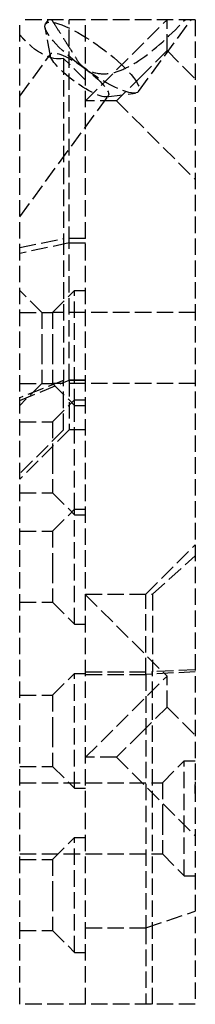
# Model space of a CAD drawing. Header units: millimetres. Extents: x -16 to 0, y -90 to 0.
import ezdxf

# ---------------------------------------------------------------- set-up
doc = ezdxf.new("R2010")
doc.units = ezdxf.units.MM
doc.header["$LTSCALE"] = 10
doc.linetypes.add('ALLCAD_Strich', pattern=[0.2, 0.15, -0.05])
doc.layers.add('BESCH_KONT_sich_schn_seit_2d', color=160, linetype='Continuous')

msp = doc.modelspace()

# ---------------------------------------------------------------- linework, layer by layer
at = {"layer": 'BESCH_KONT_sich_schn_seit_2d', "linetype": 'ALLCAD_Strich', "extrusion": (-1.094764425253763e-47, 1, -2.220446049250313e-16)}
for p, q in [((-13.64366087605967, -0.3714431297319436), (-13.37240313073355, 1.4210854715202e-14)), ((1.4210854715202e-14, 4.263256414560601e-14), (-9.999999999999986, 4.263256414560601e-14)), ((-9.999999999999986, -89.99999999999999), (-9.999999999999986, 4.263256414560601e-14)), ((-5.164081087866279, -6.563916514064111), (-0.3705796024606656, 1.4210854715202e-14)), ((-2.575378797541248, -2.82842712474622), (-2.575378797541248, 2.842170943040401e-14)), ((1.4210854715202e-14, 4.263256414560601e-14), (1.4210854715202e-14, -89.99999999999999)), ((-10, -1.4210854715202e-14), (-16, -1.4210854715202e-14)), ((-16, -90), (-16, -2.842170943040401e-14)), ((-13.20612622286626, -3.323520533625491), (-13.69288249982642, -0.697299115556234)), ((-11.5, -20.40317049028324), (-11.5, -1.4210854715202e-14)), ((-10, -90), (-10, -2.842170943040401e-14)), ((-10, -7.424621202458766), (-2.575378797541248, -1.4210854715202e-14)), ((-0.005000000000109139, -0.001782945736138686), (-1.13686837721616e-13, -0.001782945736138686)), ((-0.005000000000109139, -0.001782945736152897), (-0.005000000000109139, -0.004496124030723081)), ((-0.005000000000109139, -0.001937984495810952), (-1.13686837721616e-13, -0.001937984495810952)), ((-0.005000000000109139, -0.003333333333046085), (-1.13686837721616e-13, -0.003333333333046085)), ((-1.13686837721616e-13, -0.00348837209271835), (-0.005000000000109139, -0.00348837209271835)), ((-0.005000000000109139, -0.004108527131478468), (-1.13686837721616e-13, -0.004108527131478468)), ((-0.005000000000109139, -0.004418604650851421), (-1.13686837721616e-13, -0.004418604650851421)), ((-0.005000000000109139, -0.004496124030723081), (-1.13686837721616e-13, -0.004496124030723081)), ((-0.005000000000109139, -0.007131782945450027), (-0.005000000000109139, -0.004496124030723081)), ((-0.005000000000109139, -0.004728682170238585), (-1.13686837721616e-13, -0.004728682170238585)), ((-0.005000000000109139, -0.004883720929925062), (-1.13686837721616e-13, -0.004883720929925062)), ((-0.005000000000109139, -0.005658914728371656), (-1.13686837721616e-13, -0.005658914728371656)), ((-0.005000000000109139, -0.007054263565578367), (-1.13686837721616e-13, -0.007054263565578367)), ((-0.005000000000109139, -0.007131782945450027), (-1.13686837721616e-13, -0.007131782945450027)), ((-0.005000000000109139, -0.007131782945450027), (-0.005000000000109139, -0.009844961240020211)), ((-0.005000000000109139, -0.008294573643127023), (-1.13686837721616e-13, -0.008294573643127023)), ((-0.005000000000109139, -0.009689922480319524), (-1.13686837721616e-13, -0.009689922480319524)), ((-0.005000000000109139, -0.009844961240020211), (-1.13686837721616e-13, -0.009844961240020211)), ((-16, -1.424621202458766), (-15.49999999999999, -1.924621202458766)), ((-16, -6.989277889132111), (-13.17565569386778, -3.121800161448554)), ((-10, -5.533985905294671), (-12, -3.533985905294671)), ((-12, -3.533985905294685), (-12, -20)), ((-2.575378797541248, -2.828427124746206), (-4.873475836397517, -5.126524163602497)), ((-2.575378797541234, -2.828427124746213), (5.915894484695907e-47, -5.403805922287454)), ((-4.873475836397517, -5.126524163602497), (-7.171572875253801, -7.424621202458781)), ((-16, -18.01072211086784), (-7.926392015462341, -6.955236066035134)), ((-8.109267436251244, -7.045658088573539), (-5.459495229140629, -6.709982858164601)), ((-7.171572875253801, -7.424621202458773), (-10, -7.424621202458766)), ((-7.171572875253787, -7.424621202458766), (1.597939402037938e-46, -14.59619407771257)), ((-16, -20.82842712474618), (-12, -20)), ((-11.49999999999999, -20.40317049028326), (-16, -21.37610492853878)), ((-10, -20), (-12, -20)), ((-12, -20), (-12, -32.97883010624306)), ((-11.49999999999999, -20.40317049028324), (-10, -20.40317049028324)), ((-11.49999999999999, -32.9515593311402), (-11.49999999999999, -20.40317049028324)), ((-14, -26.75000000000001), (-16, -24.75000000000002)), ((-12.99999999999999, -26.75000000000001), (-11, -24.75000000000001)), ((-11, -35.25000000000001), (-11, -24.75000000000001)), ((-11, -24.75000000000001), (-10, -24.75000000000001)), ((-16, -26.75000000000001), (-12.99999999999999, -26.75000000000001)), ((-14, -26.75000000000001), (-14, -30.00000000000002)), ((2.928494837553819e-46, -26.75000000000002), (-12.99999999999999, -26.75000000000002)), ((-12.99999999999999, -26.75000000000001), (-12.99999999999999, -30.00000000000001)), ((-14, -30.00000000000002), (-14, -33.25000000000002)), ((-12.99999999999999, -30.00000000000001), (-12.99999999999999, -33.25000000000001)), ((-16, -34.81052926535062), (-11.5, -32.95155933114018)), ((-12, -32.97883010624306), (-16, -34.56753949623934)), ((-14, -33.25000000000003), (-16, -35.25000000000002)), ((-16, -33.25000000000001), (-12.99999999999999, -33.25000000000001)), ((3.640091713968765e-46, -33.25000000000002), (-12.99999999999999, -33.25000000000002)), ((-12.99999999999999, -33.25000000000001), (-11, -35.25000000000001)), ((-10, -32.97883010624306), (-12, -32.97883010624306)), ((-12, -37.50000000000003), (-12, -32.97883010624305)), ((-10, -32.95155933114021), (-11.5, -32.95155933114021)), ((-11.49999999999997, -32.9515593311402), (-11.49999999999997, -37.50000000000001)), ((-12.99999999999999, -36.75000000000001), (-11, -34.75000000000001)), ((-11, -34.75000000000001), (-10, -34.75000000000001)), ((-11, -44.75000000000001), (-11, -35.25000000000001)), ((-11, -35.25000000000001), (-10, -35.25000000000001)), ((-16, -36.75000000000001), (-12.99999999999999, -36.75000000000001)), ((-12.99999999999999, -36.75), (-12.99999999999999, -40.00000000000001)), ((-12, -37.50000000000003), (-16, -41.50000000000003)), ((-11.5, -37.50000000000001), (-16, -42.00000000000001)), ((-10, -37.50000000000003), (-12, -37.50000000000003)), ((-10, -37.50000000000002), (-11.49999999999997, -37.50000000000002)), ((-12.99999999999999, -40.00000000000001), (-12.99999999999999, -43.25000000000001)), ((-16, -43.25000000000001), (-12.99999999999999, -43.25000000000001)), ((-12.99999999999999, -43.25000000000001), (-11, -45.25000000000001)), ((-12.99999999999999, -46.75000000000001), (-11, -44.75000000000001)), ((-11, -55.25000000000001), (-11, -44.75000000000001)), ((-11, -44.75000000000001), (-10, -44.75000000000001)), ((-11, -45.25000000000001), (-10, -45.25000000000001)), ((-16, -46.75000000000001), (-12.99999999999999, -46.75000000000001)), ((-12.99999999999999, -46.75000000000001), (-12.99999999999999, -50.00000000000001)), ((-4.500000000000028, -52.50000000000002), (5.254869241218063e-46, -47.99999999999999)), ((-3.887143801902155, -52.50000000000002), (5.364345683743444e-46, -49.00000000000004)), ((-12.99999999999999, -50.00000000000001), (-12.99999999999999, -53.25000000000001)), ((-10, -52.50000000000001), (-4.500000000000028, -52.50000000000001)), ((-10, -52.50000000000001), (-3.88714380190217, -52.50000000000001)), ((-10, -52.57537879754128), (-2.575378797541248, -60.00000000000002)), ((-4.500000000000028, -59.84439633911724), (-4.500000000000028, -52.50000000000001)), ((-3.88714380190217, -52.50000000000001), (-3.88714380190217, -59.60748032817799)), ((-16, -53.25000000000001), (-12.99999999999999, -53.25000000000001)), ((-12.99999999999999, -53.25000000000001), (-11, -55.25000000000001)), ((-11, -55.25000000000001), (-10, -55.25000000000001)), ((-12.99999999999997, -61.75), (-11, -59.75)), ((-11, -70.25), (-11, -59.75)), ((-11, -59.75), (-10, -59.75)), ((-10, -59.60748032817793), (-3.88714380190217, -59.60748032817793)), ((-10, -59.8443963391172), (-4.5, -59.8443963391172)), ((-10, -67.42462120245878), (-2.575378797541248, -60.00000000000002)), ((6.525768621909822e-46, -59.60888453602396), (-4.5, -59.84439633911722)), ((-4.500000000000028, -59.84439633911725), (-4.500000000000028, -83.00000000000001)), ((6.505561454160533e-46, -59.42430448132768), (-3.88714380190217, -59.60748032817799)), ((-3.88714380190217, -90.00000000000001), (-3.88714380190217, -59.60748032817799)), ((-2.575378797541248, -62.82842712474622), (-2.575378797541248, -60.00000000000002)), ((-16, -61.75), (-12.99999999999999, -61.75)), ((-12.99999999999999, -61.75), (-12.99999999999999, -65)), ((-2.575378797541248, -62.82842712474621), (-4.873475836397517, -65.1265241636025)), ((-2.575378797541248, -62.82842712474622), (7.160175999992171e-46, -65.40380592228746)), ((-12.99999999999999, -65.00000000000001), (-12.99999999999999, -68.25)), ((-4.873475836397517, -65.1265241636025), (-7.171572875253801, -67.42462120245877)), ((-7.171572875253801, -67.42462120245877), (-10, -67.42462120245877)), ((-7.171572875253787, -67.42462120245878), (8.166525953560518e-46, -74.59619407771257)), ((-16, -68.25), (-12.99999999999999, -68.25)), ((-12.99999999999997, -68.25), (-11, -70.25)), ((-2.999999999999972, -69.75), (-1, -67.75)), ((-1, -78.25), (-1, -67.75)), ((-1, -67.75), (7.417028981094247e-46, -67.75)), ((-15.99999999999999, -69.75), (-2.999999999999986, -69.75)), ((-2.999999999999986, -69.75), (-2.999999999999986, -73)), ((-11, -70.25), (-10, -70.25)), ((-2.999999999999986, -73), (-2.999999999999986, -76.25)), ((-12.99999999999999, -76.75000000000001), (-11, -74.75000000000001)), ((-11, -85.25000000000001), (-11, -74.75000000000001)), ((-11, -74.75000000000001), (-10, -74.75000000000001)), ((-15.99999999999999, -76.25), (-2.999999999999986, -76.25)), ((-2.999999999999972, -76.25), (-1, -78.25)), ((-16, -76.75000000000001), (-12.99999999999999, -76.75000000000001)), ((-12.99999999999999, -76.75000000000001), (-12.99999999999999, -80.00000000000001)), ((-1, -78.25), (8.566531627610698e-46, -78.25)), ((-12.99999999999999, -80.00000000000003), (-12.99999999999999, -83.25000000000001)), ((-4.500000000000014, -83.00000000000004), (1.4210854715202e-14, -81.47590234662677)), ((-16, -83.25000000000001), (-12.99999999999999, -83.25000000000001)), ((-12.99999999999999, -83.25000000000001), (-11, -85.25000000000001)), ((-10, -83), (-4.500000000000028, -83)), ((-4.5, -83), (-4.5, -90.00000000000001)), ((-11, -85.25000000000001), (-10, -85.25000000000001)), ((-10, -90), (-16, -90)), ((1.4210854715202e-14, -90), (-9.999999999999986, -90))]:
    msp.add_line(p, q, dxfattribs=at)
at = {"layer": 'BESCH_KONT_sich_schn_seit_2d', "linetype": 'ALLCAD_Strich'}
for centre, major_axis, ratio, start_param, end_param in [((-9.403870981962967, -3.467679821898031), (4.239789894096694, -3.096236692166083), 0.2326517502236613, -11.30398727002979, -5.0208019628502), ((-10.55102385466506, -5.038518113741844), (2.624631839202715, -1.916717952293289), 0.2326517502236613, -5.0208019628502, 1.262383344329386), ((3.057765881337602, -73.05776588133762), (-2.014381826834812, 5.271026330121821), 0.4451832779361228, 0.7112054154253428, 1.011645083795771)]:
    msp.add_ellipse(centre, major_axis=major_axis, ratio=ratio, start_param=start_param, end_param=end_param, dxfattribs=at)
at = {"layer": 'BESCH_KONT_sich_schn_seit_2d', "linetype": 'ALLCAD_Strich', "extrusion": (-2.220446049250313e-16, -2.220446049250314e-16, -1)}
msp.add_ellipse((-15.5, 5.499999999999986), major_axis=(3.712310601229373, -8.962310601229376), ratio=0.4142135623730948, start_param=0.05567050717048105, end_param=0.8807808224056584, dxfattribs=at)
at = {"layer": 'BESCH_KONT_sich_schn_seit_2d', "linetype": 'ALLCAD_Strich'}
for points, knots in [([(-13.09043125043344, 1.4210854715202e-14), (-13.01507384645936, -0.1195009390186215), (-12.9079330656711, -0.2894036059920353), (-12.77113148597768, -0.5063420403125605), (-12.61684973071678, -0.751000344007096), (-12.42774864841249, -1.050874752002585), (-12.21070791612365, -1.395055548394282), (-12.00887831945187, -1.715114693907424), (-11.78604380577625, -2.068483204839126), (-11.54928595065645, -2.443931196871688), (-11.33614422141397, -2.781928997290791), (-11.11368320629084, -3.134705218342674), (-10.88705716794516, -3.494086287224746)], [0, 0, 0, 0, 0.136064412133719, 0.136064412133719, 0.136064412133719, 0.2895148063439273, 0.2895148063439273, 0.2895148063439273, 0.4322107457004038, 0.4322107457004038, 0.4322107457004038, 0.5606730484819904, 0.5606730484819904, 0.5606730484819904, 0.5606730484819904]), ([(-10.88705716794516, -3.494086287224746), (-10.759622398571, -3.725743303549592), (-10.43634648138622, -4.168734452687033), (-9.497225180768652, -4.846674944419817), (-8.14804920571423, -5.043905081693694), (-6.758632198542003, -4.66462315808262), (-4.51366531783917, -3.482579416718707), (-2.530780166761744, -1.710448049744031), (-0.9218971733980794, 4.545303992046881e-32)], [-0.09925483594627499, -0.09925483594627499, -0.09925483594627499, -0.09925483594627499, -0.03238077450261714, 0.0344932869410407, 0.1682414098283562, 0.3019895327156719, 0.4357376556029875, 0.8369820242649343, 0.8369820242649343, 0.8369820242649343, 0.8369820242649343])]:
    msp.add_open_spline(points, degree=3, knots=knots, dxfattribs=at)

doc.saveas('drawing.dxf')
